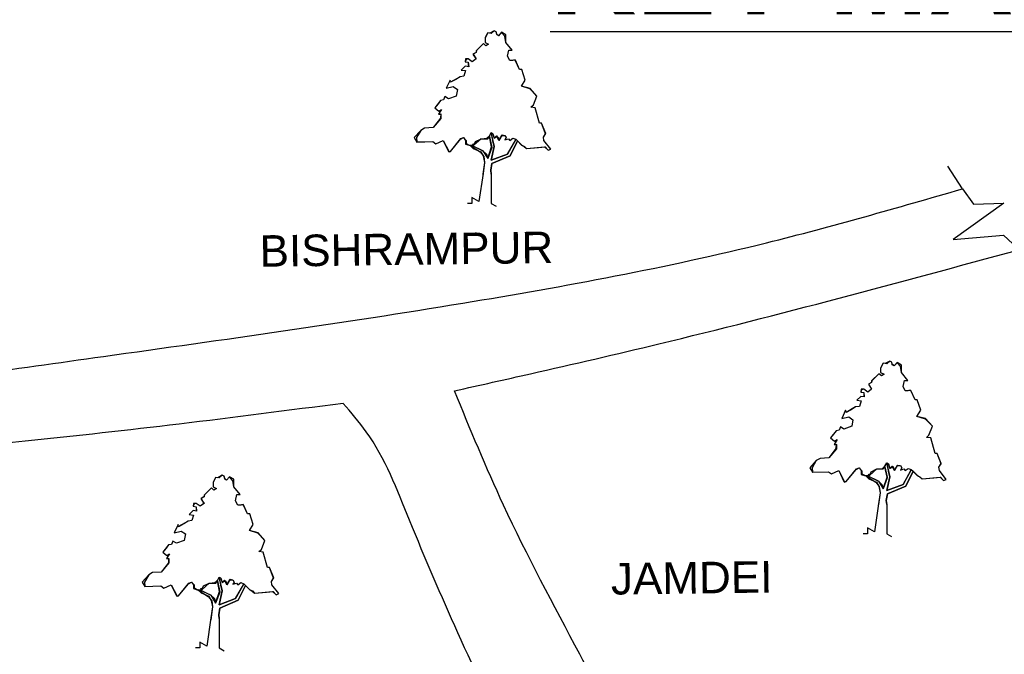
# Model space of a CAD drawing. Extents: x -1681144284 to 869601005, y 729490 to 12991622.
# Tile 4 of 7: x -2576618 to -2115544, y 1504102 to 1801332. Entities that reach past the tile are written whole.
import ezdxf

# ---------------------------------------------------------------- set-up
doc = ezdxf.new("R2010")
doc.units = ezdxf.units.MI
doc.header["$MEASUREMENT"] = 0
doc.styles.add('ARIAL', font='arial.ttf')
doc.styles.get("Standard").update_dxf_attribs({"font": 'arial.ttf', "height": 500})

# ---------------------------------------------------------------- blocks, each defined once
blk = doc.blocks.new('Tree - type 3 evergreen elevation')
at = {"color": 78}
for points in [[(22.0124, 137.721), (18.5475, 141.5624), (15.5282, 138.2446), (13.8028, 139.3505), (13.3714, 142.1153), (11.2148, 143.2214), (8.1954, 140.4564), (4.7447, 141.0094), (2.1567, 136.0326), (2.1567, 131.6088), (5.6074, 129.9499), (3.0193, 128.2909), (0.4313, 130.5029), (-6.9015, 123.3141), (-6.9015, 121.6552), (-9.9208, 119.9963), (-9.0581, 118.3373), (-6.9015, 115.0195), (-10.7835, 112.2546), (-14.6656, 115.0195), (-16.8222, 114.4665), (-17.6849, 112.2546), (-14.6656, 111.7016), (-14.2342, 107.2778), (-17.6065, 107.8307), (-21.5669, 103.9599), (-17.2536, 103.4069), (-18.9789, 97.8771), (-22.8609, 97.3241), (-27.1743, 94.5593), (-32.3504, 91.7944), (-32.7817, 94.0063), (-36.6638, 85.7116), (-29.7624, 87.3705), (-25.449, 84.6056), (-26.743, 77.9699), (-34.507, 75.205), (-37.9578, 77.4169), (-39.2518, 74.099), (-42.2711, 73.5461), (-44.8592, 70.2282), (-47.8786, 66.3574), (-43.9965, 63.0395), (-41.4085, 64.6985), (-44.3346, 59.8898), (-42.2089, 60.1377), (-42.5159, 55.7849), (-49.6039, 46.4502), (-58.2307, 45.8972), (-62.1127, 43.6853), (-68.5828, 36.4966), (-65.9947, 32.0727), (-50.0352, 32.6257), (-47.0159, 30.4138), (-39.6831, 33.7317), (-34.507, 22.6721), (-32.3504, 22.6721), (-22.4296, 34.8376), (-19.4102, 36.4966), (-17.2536, 33.7317), (-17.2536, 29.8608), (-13.8028, 28.7549), (-9.0581, 28.7549), (-7.3328, 32.6257), (-1.7254, 35.3906), (3.8821, 35.9436), (6.4701, 38.1555), (6.9014, 38.7085), (8.1954, 41.4734), (9.9208, 40.3674), (11.2148, 35.9436), (14.2341, 37.6025), (15.0968, 36.4966), (15.9595, 33.7317), (18.9789, 38.7085), (21.9982, 38.7085), (23.2922, 36.4966), (21.9982, 34.2847), (25.4489, 35.3906), (26.743, 33.7317), (29.7623, 35.9436), (32.7817, 34.8376), (38.8204, 28.7549), (41.4084, 27.6489), (43.5651, 25.437), (61.6813, 27.0959), (65.132, 23.7781), (67.7201, 24.884), (60.8186, 33.7317), (60.3873, 37.0495), (62.544, 40.3674), (58.662, 50.874), (56.5053, 50.874), (52.1919, 66.3574), (47.8785, 66.9103), (50.4665, 69.1222), (53.9172, 77.9699), (47.0158, 85.1586), (38.3891, 87.9235), (42.2711, 94.0063)], [(42.2711, 94.0063), (38.8204, 104.5129), (36.6637, 104.5129), (32.3503, 113.9135), (29.7623, 113.3605), (26.743, 113.3605), (24.5862, 117.7844), (25.8802, 123.8671), (29.331, 123.8671), (22.8609, 131.6088), (21.9982, 137.6916)], [(8.1954, 40.3674), (11.2148, 27.6489), (8.1954, 13.8245), (24.5862, 19.9072), (32.7817, 34.2847)], [(-9.9208, 28.2019), (0, 23.2251), (3.4507, 19.9072), (4.7447, 15.4834), (8.6267, 27.0959), (6.4701, 37.6025)], [(34.5071, 33.1787), (27.1743, 18.2483), (9.0581, 10.5066), (7.7641, 3.8708), (8.1954, 0)], [(-12.9401, 28.7549), (-2.588, 22.1191), (0.8626, 17.6953), (1.7253, 11.6125), (0, 0)]]:
    blk.add_lwpolyline(points, dxfattribs=at)

msp = doc.modelspace()

# ---------------------------------------------------------------- linework, layer by layer
at = {"color": 0}
for p, q in [((-2357816, 1794516), (-2358688, 1792774)), ((-2357475, 1795107), (-2357816, 1794516)), ((-2356507, 1794952), (-2357475, 1795107)), ((-2354442, 1796144), (-2356507, 1794952)), ((-2353431, 1795625), (-2354442, 1796144)), ((-2353229, 1794619), (-2353431, 1795625)), ((-2352420, 1793811), (-2353229, 1794619)), ((-2351005, 1795421), (-2352420, 1793811)), ((-2348983, 1794254), (-2351005, 1795421)), ((-2348983, 1790700), (-2348983, 1794254)), ((-2359497, 1790182), (-2362774, 1786904)), ((-2358284, 1789145), (-2359497, 1790182)), ((-2358688, 1792774), (-2358688, 1790700)), ((-2358688, 1790700), (-2357070, 1789923)), ((-2357070, 1789923), (-2358284, 1789145)), ((-2345950, 1787071), (-2348983, 1790700)), ((-2362934, 1786034), (-2364315, 1785237)), ((-2364315, 1785237), (-2362934, 1782924)), ((-2362774, 1786904), (-2362934, 1786034)), ((-2348174, 1784220), (-2347568, 1787071)), ((-2347568, 1787071), (-2345950, 1787071)), ((-2367844, 1782924), (-2367989, 1781628)), ((-2367989, 1781628), (-2366573, 1781369)), ((-2366573, 1782924), (-2367844, 1782924)), ((-2364754, 1781628), (-2366573, 1782924)), ((-2366573, 1781369), (-2366573, 1779328)), ((-2362934, 1782924), (-2364754, 1781628)), ((-2347163, 1782146), (-2348174, 1784220)), ((-2345444, 1782328), (-2347163, 1782146)), ((-2344499, 1782328), (-2345444, 1782328)), ((-2342513, 1777999), (-2344499, 1782328)), ((-2367787, 1777480), (-2368595, 1774888)), ((-2339884, 1773074), (-2341502, 1777999)), ((-2375065, 1773074), (-2376885, 1769186)), ((-2374867, 1772059), (-2375065, 1773074)), ((-2370415, 1774629), (-2374867, 1772059)), ((-2368595, 1774888), (-2370415, 1774629)), ((-2341704, 1770223), (-2339884, 1773074)), ((-2376885, 1769186), (-2373650, 1769963)), ((-2373650, 1769963), (-2371628, 1768667)), ((-2371628, 1768667), (-2372235, 1765557)), ((-2337632, 1769151), (-2341704, 1770223)), ((-2334425, 1765557), (-2337632, 1769151)), ((-2379514, 1763483), (-2382142, 1760114)), ((-2378098, 1763742), (-2379514, 1763483)), ((-2377492, 1765298), (-2378098, 1763742)), ((-2375874, 1764261), (-2377492, 1765298)), ((-2372235, 1765557), (-2375874, 1764261)), ((-2337256, 1760373), (-2336043, 1761410)), ((-2336043, 1761410), (-2334425, 1765557)), ((-2382142, 1760114), (-2380322, 1758558)), ((-2379109, 1759336), (-2380481, 1757082)), ((-2380481, 1757082), (-2379417, 1757082)), ((-2380322, 1758558), (-2379109, 1759336)), ((-2379417, 1757082), (-2379417, 1755036)), ((-2335234, 1760114), (-2337256, 1760373)), ((-2333212, 1752856), (-2335234, 1760114)), ((-2379417, 1755036), (-2382951, 1750782)), ((-2332201, 1752856), (-2333212, 1752856)), ((-2330273, 1748098), (-2332201, 1752856)), ((-2388814, 1749486), (-2390760, 1746116)), ((-2386995, 1750523), (-2388814, 1749486)), ((-2382951, 1750782), (-2386995, 1750523)), ((-2356666, 1746894), (-2355857, 1748449)), ((-2355857, 1748449), (-2355170, 1748053)), ((-2354442, 1741969), (-2355857, 1748449)), ((-2355857, 1748449), (-2355170, 1748053)), ((-2355170, 1748053), (-2354442, 1745857)), ((-2355049, 1747931), (-2354442, 1745857)), ((-2331392, 1746375), (-2330273, 1748098)), ((-2390760, 1746116), (-2390656, 1744081)), ((-2390672, 1744080), (-2383153, 1744302)), ((-2383153, 1744302), (-2381738, 1743265)), ((-2381738, 1743265), (-2378300, 1744820)), ((-2378300, 1744820), (-2375535, 1739441)), ((-2374863, 1739636), (-2369966, 1745642)), ((-2369966, 1745642), (-2368797, 1746116)), ((-2368797, 1746116), (-2367466, 1744785)), ((-2367466, 1744785), (-2367466, 1743370)), ((-2367466, 1743370), (-2366169, 1742621)), ((-2363945, 1742487), (-2364349, 1743185)), ((-2364349, 1743185), (-2364349, 1742512)), ((-2360508, 1745598), (-2363945, 1742487)), ((-2363945, 1742487), (-2363136, 1744302)), ((-2363136, 1744302), (-2360508, 1745598)), ((-2360508, 1745598), (-2357430, 1745598)), ((-2357430, 1745598), (-2356666, 1746894)), ((-2356666, 1746635), (-2355595, 1741417)), ((-2356666, 1746635), (-2355655, 1741710)), ((-2354442, 1741969), (-2355053, 1744544)), ((-2354442, 1745857), (-2353346, 1746954)), ((-2353346, 1746954), (-2352862, 1746116)), ((-2352218, 1744820), (-2353346, 1746954)), ((-2352862, 1746116), (-2352152, 1744886)), ((-2350710, 1747384), (-2352218, 1744820)), ((-2352152, 1744886), (-2350710, 1747384)), ((-2350710, 1747384), (-2349387, 1747153)), ((-2349387, 1747153), (-2348781, 1746116)), ((-2349387, 1747153), (-2348781, 1746116)), ((-2348781, 1746116), (-2349387, 1745079)), ((-2348781, 1746116), (-2349387, 1745079)), ((-2349387, 1745079), (-2347770, 1745598)), ((-2349387, 1745079), (-2347770, 1745598)), ((-2344333, 1745339), (-2348174, 1738340)), ((-2347770, 1745598), (-2347163, 1744820)), ((-2347770, 1745598), (-2347163, 1744820)), ((-2347163, 1744820), (-2345748, 1745857)), ((-2347163, 1744820), (-2345748, 1745857)), ((-2346961, 1737562), (-2343524, 1744561)), ((-2345748, 1745857), (-2344333, 1745339)), ((-2345748, 1745857), (-2344333, 1745339)), ((-2344333, 1745339), (-2343524, 1744561)), ((-2343524, 1744561), (-2341573, 1742610)), ((-2331190, 1744820), (-2331392, 1746375)), ((-2327955, 1740673), (-2331190, 1744820)), ((-2375535, 1739441), (-2374863, 1739636)), ((-2366169, 1742621), (-2364349, 1742512)), ((-2365765, 1742596), (-2365461, 1742293)), ((-2365765, 1742596), (-2364194, 1741026)), ((-2364585, 1742198), (-2364781, 1742537)), ((-2359699, 1739895), (-2364585, 1742198)), ((-2364194, 1741026), (-2360678, 1739463)), ((-2360678, 1739463), (-2359540, 1737491)), ((-2358081, 1738340), (-2359699, 1739895)), ((-2359699, 1739895), (-2357475, 1736266)), ((-2357475, 1736266), (-2358081, 1738340)), ((-2355595, 1741417), (-2357475, 1736266)), ((-2355857, 1735489), (-2354442, 1741969)), ((-2354442, 1741969), (-2355857, 1735489)), ((-2348174, 1738340), (-2355857, 1735489)), ((-2355857, 1735489), (-2348174, 1738340)), ((-2348174, 1738340), (-2347284, 1739882)), ((-2341573, 1742610), (-2340957, 1742255)), ((-2340957, 1742255), (-2340320, 1741887)), ((-2340320, 1741887), (-2339278, 1740932)), ((-2339278, 1740932), (-2333728, 1741440)), ((-2333728, 1741440), (-2330593, 1741727)), ((-2330593, 1741727), (-2329168, 1740154)), ((-2329168, 1740154), (-2327955, 1740673)), ((-2358890, 1734452), (-2359797, 1728349)), ((-2358890, 1734452), (-2359660, 1729272)), ((-2359540, 1737491), (-2358890, 1734452)), ((-2356060, 1730823), (-2355453, 1733933)), ((-2355453, 1733933), (-2346961, 1737562)), ((-2359660, 1729272), (-2361616, 1716107)), ((-2355857, 1729009), (-2356060, 1730823)), ((-2355857, 1729009), (-2355857, 1715244)), ((-2364901, 1715244), (-2366928, 1715244)), ((-2361616, 1716107), (-2364901, 1718004)), ((-2364901, 1718004), (-2364901, 1715244)), ((-2355857, 1715244), (-2353569, 1713923)), ((-2169216, 1641471), (-2171281, 1640279)), ((-2168206, 1640952), (-2169216, 1641471)), ((-2172591, 1639843), (-2173462, 1638101)), ((-2173462, 1638101), (-2173462, 1636027)), ((-2172249, 1640434), (-2172591, 1639843)), ((-2171281, 1640279), (-2172249, 1640434)), ((-2168003, 1639946), (-2168206, 1640952)), ((-2167195, 1639138), (-2168003, 1639946)), ((-2165779, 1640748), (-2167195, 1639138)), ((-2163757, 1639581), (-2165779, 1640748)), ((-2163757, 1636027), (-2163757, 1639581)), ((-2177549, 1632231), (-2177709, 1631361)), ((-2174271, 1635509), (-2177549, 1632231)), ((-2173058, 1634472), (-2174271, 1635509)), ((-2173462, 1636027), (-2171845, 1635250)), ((-2171845, 1635250), (-2173058, 1634472)), ((-2160725, 1632398), (-2163757, 1636027)), ((-2162949, 1629547), (-2162342, 1632398)), ((-2162342, 1632398), (-2160725, 1632398)), ((-2182618, 1628251), (-2182763, 1626955)), ((-2181348, 1628251), (-2182618, 1628251)), ((-2179528, 1626955), (-2181348, 1628251)), ((-2177709, 1628251), (-2179528, 1626955)), ((-2177709, 1631361), (-2179090, 1630564)), ((-2179090, 1630564), (-2177709, 1628251)), ((-2161938, 1627473), (-2162949, 1629547)), ((-2160219, 1627655), (-2161938, 1627473)), ((-2159274, 1627655), (-2160219, 1627655)), ((-2157287, 1623326), (-2159274, 1627655)), ((-2182763, 1626955), (-2181348, 1626696)), ((-2181348, 1626696), (-2181348, 1624655)), ((-2154659, 1618401), (-2156276, 1623326)), ((-2189840, 1618401), (-2191660, 1614513)), ((-2189642, 1617386), (-2189840, 1618401)), ((-2185189, 1619956), (-2189642, 1617386)), ((-2183370, 1620215), (-2185189, 1619956)), ((-2182561, 1622807), (-2183370, 1620215)), ((-2156479, 1615550), (-2154659, 1618401)), ((-2191660, 1614513), (-2188425, 1615290)), ((-2188425, 1615290), (-2186403, 1613994)), ((-2186403, 1613994), (-2187009, 1610884)), ((-2152406, 1614478), (-2156479, 1615550)), ((-2149200, 1610884), (-2152406, 1614478)), ((-2192266, 1610625), (-2192873, 1609069)), ((-2190649, 1609588), (-2192266, 1610625)), ((-2187009, 1610884), (-2190649, 1609588)), ((-2150817, 1606737), (-2149200, 1610884)), ((-2194288, 1608810), (-2196917, 1605441)), ((-2196917, 1605441), (-2195097, 1603885)), ((-2193884, 1604663), (-2195255, 1602409)), ((-2195097, 1603885), (-2193884, 1604663)), ((-2192873, 1609069), (-2194288, 1608810)), ((-2152030, 1605700), (-2150817, 1606737)), ((-2150008, 1605441), (-2152030, 1605700)), ((-2147987, 1598183), (-2150008, 1605441)), ((-2194192, 1600363), (-2197725, 1596109)), ((-2195255, 1602409), (-2194192, 1602409)), ((-2194192, 1602409), (-2194192, 1600363)), ((-2201769, 1595850), (-2203589, 1594813)), ((-2197725, 1596109), (-2201769, 1595850)), ((-2146976, 1598183), (-2147987, 1598183)), ((-2145047, 1593425), (-2146976, 1598183)), ((-2203589, 1594813), (-2205534, 1591443)), ((-2205534, 1591443), (-2205431, 1589408)), ((-2189638, 1584963), (-2184740, 1590969)), ((-2184740, 1590969), (-2183572, 1591443)), ((-2183572, 1591443), (-2182241, 1590112)), ((-2175282, 1590925), (-2178719, 1587814)), ((-2177911, 1589629), (-2175282, 1590925)), ((-2175282, 1590925), (-2172205, 1590925)), ((-2172205, 1590925), (-2171441, 1592221)), ((-2171441, 1592221), (-2170632, 1593776)), ((-2171441, 1591962), (-2170370, 1586744)), ((-2171441, 1591962), (-2170430, 1587037)), ((-2170632, 1593776), (-2169945, 1593380)), ((-2169216, 1587296), (-2170632, 1593776)), ((-2170632, 1593776), (-2169945, 1593380)), ((-2169945, 1593380), (-2169216, 1591184)), ((-2169823, 1593258), (-2169216, 1591184)), ((-2169216, 1591184), (-2168120, 1592281)), ((-2168120, 1592281), (-2167637, 1591443)), ((-2166992, 1590147), (-2168120, 1592281)), ((-2167637, 1591443), (-2166926, 1590213)), ((-2165484, 1592711), (-2166992, 1590147)), ((-2166926, 1590213), (-2165484, 1592711)), ((-2165484, 1592711), (-2164162, 1592480)), ((-2164162, 1592480), (-2163555, 1591443)), ((-2164162, 1592480), (-2163555, 1591443)), ((-2163555, 1591443), (-2164162, 1590406)), ((-2163555, 1591443), (-2164162, 1590406)), ((-2164162, 1590406), (-2162544, 1590925)), ((-2164162, 1590406), (-2162544, 1590925)), ((-2162544, 1590925), (-2161938, 1590147)), ((-2162544, 1590925), (-2161938, 1590147)), ((-2161938, 1590147), (-2160522, 1591184)), ((-2161938, 1590147), (-2160522, 1591184)), ((-2160522, 1591184), (-2159107, 1590666)), ((-2160522, 1591184), (-2159107, 1590666)), ((-2146167, 1591702), (-2145047, 1593425)), ((-2145965, 1590147), (-2146167, 1591702)), ((-2485193, 1586357), (-2486064, 1584615)), ((-2484851, 1586948), (-2485193, 1586357)), ((-2483883, 1586793), (-2484851, 1586948)), ((-2481818, 1587985), (-2483883, 1586793)), ((-2480808, 1587467), (-2481818, 1587985)), ((-2480605, 1586461), (-2480808, 1587467)), ((-2479797, 1585652), (-2480605, 1586461)), ((-2478381, 1587263), (-2479797, 1585652)), ((-2476359, 1586096), (-2478381, 1587263)), ((-2476359, 1582542), (-2476359, 1586096)), ((-2205446, 1589407), (-2197927, 1589629)), ((-2197927, 1589629), (-2196512, 1588592)), ((-2196512, 1588592), (-2193075, 1590147)), ((-2193075, 1590147), (-2190310, 1584768)), ((-2182241, 1590112), (-2182241, 1588696)), ((-2182241, 1588696), (-2180943, 1587948)), ((-2180943, 1587948), (-2179124, 1587839)), ((-2180539, 1587923), (-2180236, 1587620)), ((-2180539, 1587923), (-2178969, 1586353)), ((-2179359, 1587525), (-2179555, 1587864)), ((-2174473, 1585222), (-2179359, 1587525)), ((-2178719, 1587814), (-2179124, 1588512)), ((-2179124, 1588512), (-2179124, 1587839)), ((-2178969, 1586353), (-2175453, 1584790)), ((-2178719, 1587814), (-2177911, 1589629)), ((-2170370, 1586744), (-2172249, 1581593)), ((-2170632, 1580816), (-2169216, 1587296)), ((-2169216, 1587296), (-2170632, 1580816)), ((-2169216, 1587296), (-2169828, 1589871)), ((-2159107, 1590666), (-2162949, 1583667)), ((-2161735, 1582889), (-2158298, 1589888)), ((-2159107, 1590666), (-2158298, 1589888)), ((-2158298, 1589888), (-2156347, 1587937)), ((-2156347, 1587937), (-2155732, 1587582)), ((-2155732, 1587582), (-2155094, 1587214)), ((-2155094, 1587214), (-2154052, 1586259)), ((-2154052, 1586259), (-2148502, 1586767)), ((-2148502, 1586767), (-2145368, 1587054)), ((-2142730, 1586000), (-2145965, 1590147)), ((-2145368, 1587054), (-2143943, 1585481)), ((-2486873, 1582023), (-2490151, 1578746)), ((-2485660, 1580986), (-2486873, 1582023)), ((-2486064, 1584615), (-2486064, 1582542)), ((-2486064, 1582542), (-2484447, 1581764)), ((-2484447, 1581764), (-2485660, 1580986)), ((-2473327, 1578913), (-2476359, 1582542)), ((-2190310, 1584768), (-2189638, 1584963)), ((-2175453, 1584790), (-2174314, 1582818)), ((-2172856, 1583667), (-2174473, 1585222)), ((-2174473, 1585222), (-2172249, 1581593)), ((-2174314, 1582818), (-2173665, 1579779)), ((-2172249, 1581593), (-2172856, 1583667)), ((-2162949, 1583667), (-2170632, 1580816)), ((-2170632, 1580816), (-2162949, 1583667)), ((-2170227, 1579260), (-2161735, 1582889)), ((-2162949, 1583667), (-2162058, 1585209)), ((-2143943, 1585481), (-2142730, 1586000)), ((-2490311, 1577876), (-2491692, 1577079)), ((-2491692, 1577079), (-2490311, 1574765)), ((-2490151, 1578746), (-2490311, 1577876)), ((-2475551, 1576061), (-2474944, 1578913)), ((-2474944, 1578913), (-2473327, 1578913)), ((-2173665, 1579779), (-2174571, 1573676)), ((-2173665, 1579779), (-2174434, 1574599)), ((-2170834, 1576150), (-2170227, 1579260)), ((-2495220, 1574765), (-2495365, 1573469)), ((-2495365, 1573469), (-2493950, 1573210)), ((-2493950, 1574765), (-2495220, 1574765)), ((-2492130, 1573469), (-2493950, 1574765)), ((-2493950, 1573210), (-2493950, 1571170)), ((-2490311, 1574765), (-2492130, 1573469)), ((-2474540, 1573988), (-2475551, 1576061)), ((-2472821, 1574169), (-2474540, 1573988)), ((-2471876, 1574169), (-2472821, 1574169)), ((-2469889, 1569840), (-2471876, 1574169)), ((-2174434, 1574599), (-2176390, 1561434)), ((-2170632, 1574336), (-2170834, 1576150)), ((-2170632, 1574336), (-2170632, 1560572)), ((-2495163, 1569322), (-2495972, 1566730)), ((-2467261, 1564915), (-2468878, 1569840)), ((-2502442, 1564915), (-2504262, 1561027)), ((-2502244, 1563900), (-2502442, 1564915)), ((-2497791, 1566471), (-2502244, 1563900)), ((-2495972, 1566730), (-2497791, 1566471)), ((-2469081, 1562064), (-2467261, 1564915)), ((-2176390, 1561434), (-2179675, 1563331)), ((-2179675, 1563331), (-2179675, 1560572)), ((-2504262, 1561027), (-2501027, 1561805)), ((-2501027, 1561805), (-2499005, 1560509)), ((-2499005, 1560509), (-2499611, 1557398)), ((-2465008, 1560992), (-2469081, 1562064)), ((-2461802, 1557398), (-2465008, 1560992)), ((-2179675, 1560572), (-2181703, 1560572)), ((-2170632, 1560572), (-2168343, 1559250)), ((-2506890, 1555325), (-2509519, 1551955)), ((-2505475, 1555584), (-2506890, 1555325)), ((-2504868, 1557139), (-2505475, 1555584)), ((-2503251, 1556102), (-2504868, 1557139)), ((-2499611, 1557398), (-2503251, 1556102)), ((-2463419, 1553251), (-2461802, 1557398)), ((-2509519, 1551955), (-2507699, 1550400)), ((-2506486, 1551177), (-2507857, 1548923)), ((-2507699, 1550400), (-2506486, 1551177)), ((-2464632, 1552214), (-2463419, 1553251)), ((-2462610, 1551955), (-2464632, 1552214)), ((-2460589, 1544697), (-2462610, 1551955)), ((-2506794, 1546877), (-2510327, 1542624)), ((-2507857, 1548923), (-2506794, 1548923)), ((-2506794, 1548923), (-2506794, 1546877)), ((-2459578, 1544697), (-2460589, 1544697)), ((-2457649, 1539939), (-2459578, 1544697)), ((-2516191, 1541327), (-2518136, 1537958)), ((-2514371, 1542364), (-2516191, 1541327)), ((-2510327, 1542624), (-2514371, 1542364)), ((-2484043, 1538735), (-2483234, 1540291)), ((-2483234, 1540291), (-2482547, 1539894)), ((-2481818, 1533810), (-2483234, 1540291)), ((-2483234, 1540291), (-2482547, 1539894)), ((-2518136, 1537958), (-2518033, 1535922)), ((-2518048, 1535922), (-2510529, 1536143)), ((-2510529, 1536143), (-2509114, 1535106)), ((-2509114, 1535106), (-2505677, 1536662)), ((-2505677, 1536662), (-2502912, 1531282)), ((-2502240, 1531478), (-2497342, 1537483)), ((-2497342, 1537483), (-2496174, 1537958)), ((-2496174, 1537958), (-2494843, 1536626)), ((-2494843, 1536626), (-2494843, 1535211)), ((-2487884, 1537439), (-2491321, 1534329)), ((-2491321, 1534329), (-2490513, 1536143)), ((-2490513, 1536143), (-2487884, 1537439)), ((-2487884, 1537439), (-2484807, 1537439)), ((-2484807, 1537439), (-2484043, 1538735)), ((-2484043, 1538476), (-2482972, 1533259)), ((-2484043, 1538476), (-2483032, 1533551)), ((-2482547, 1539894), (-2481818, 1537699)), ((-2481818, 1533810), (-2482430, 1536386)), ((-2482425, 1539772), (-2481818, 1537699)), ((-2481818, 1537699), (-2480722, 1538795)), ((-2480722, 1538795), (-2480239, 1537958)), ((-2479594, 1536662), (-2480722, 1538795)), ((-2480239, 1537958), (-2479528, 1536728)), ((-2478086, 1539226), (-2479594, 1536662)), ((-2479528, 1536728), (-2478086, 1539226)), ((-2478086, 1539226), (-2476764, 1538995)), ((-2476764, 1538995), (-2476157, 1537958)), ((-2476764, 1538995), (-2476157, 1537958)), ((-2476157, 1537958), (-2476764, 1536921)), ((-2476157, 1537958), (-2476764, 1536921)), ((-2476764, 1536921), (-2475146, 1537439)), ((-2476764, 1536921), (-2475146, 1537439)), ((-2471709, 1537180), (-2475551, 1530182)), ((-2475146, 1537439), (-2474540, 1536662)), ((-2475146, 1537439), (-2474540, 1536662)), ((-2474540, 1536662), (-2473124, 1537699)), ((-2474540, 1536662), (-2473124, 1537699)), ((-2474337, 1529404), (-2470900, 1536403)), ((-2473124, 1537699), (-2471709, 1537180)), ((-2473124, 1537699), (-2471709, 1537180)), ((-2471709, 1537180), (-2470900, 1536403)), ((-2470900, 1536403), (-2468949, 1534451)), ((-2458769, 1538217), (-2457649, 1539939)), ((-2458567, 1536662), (-2458769, 1538217)), ((-2455332, 1532514), (-2458567, 1536662)), ((-2502912, 1531282), (-2502240, 1531478)), ((-2494843, 1535211), (-2493545, 1534462)), ((-2493545, 1534462), (-2491726, 1534353)), ((-2493141, 1534438), (-2492838, 1534134)), ((-2493141, 1534438), (-2491571, 1532867)), ((-2491961, 1534039), (-2492157, 1534379)), ((-2487075, 1531737), (-2491961, 1534039)), ((-2491321, 1534329), (-2491726, 1535026)), ((-2491726, 1535026), (-2491726, 1534353)), ((-2491571, 1532867), (-2488055, 1531305)), ((-2488055, 1531305), (-2486916, 1529332)), ((-2485458, 1530182), (-2487075, 1531737)), ((-2487075, 1531737), (-2484851, 1528108)), ((-2482972, 1533259), (-2484851, 1528108)), ((-2483234, 1527330), (-2481818, 1533810)), ((-2481818, 1533810), (-2483234, 1527330)), ((-2475551, 1530182), (-2474660, 1531723)), ((-2468949, 1534451), (-2468334, 1534096)), ((-2468334, 1534096), (-2467696, 1533728)), ((-2467696, 1533728), (-2466654, 1532774)), ((-2466654, 1532774), (-2461104, 1533282)), ((-2461104, 1533282), (-2457970, 1533569)), ((-2457970, 1533569), (-2456545, 1531996)), ((-2456545, 1531996), (-2455332, 1532514)), ((-2486267, 1526293), (-2487173, 1520191)), ((-2486267, 1526293), (-2487036, 1521113)), ((-2486916, 1529332), (-2486267, 1526293)), ((-2484851, 1528108), (-2485458, 1530182)), ((-2475551, 1530182), (-2483234, 1527330)), ((-2483234, 1527330), (-2475551, 1530182)), ((-2482829, 1525775), (-2474337, 1529404)), ((-2483436, 1522664), (-2482829, 1525775)), ((-2483234, 1520850), (-2483436, 1522664)), ((-2487036, 1521113), (-2488992, 1507948)), ((-2483234, 1520850), (-2483234, 1507086)), ((-2488992, 1507948), (-2492277, 1509845)), ((-2492277, 1509845), (-2492277, 1507086)), ((-2492277, 1507086), (-2494305, 1507086)), ((-2483234, 1507086), (-2480945, 1505765))]:
    msp.add_line(p, q, dxfattribs=at)
at = {"ltscale": 10}
for p, q in [((-2135099, 1722120), (-2141966, 1732727)), ((-2135099, 1722120), (-2129900, 1714917)), ((-2115806, 1715465), (-2139547, 1698314)), ((-2129900, 1714917), (-2115806, 1715465)), ((-2139547, 1698314), (-2115945, 1700439)), ((-2115945, 1700439), (-2101524, 1686937))]:
    msp.add_line(p, q, dxfattribs=at)
for points in [[(-2724240, 1616886), (-2664012, 1625709), (-2537410, 1643610), (-2369151, 1668565), (-2226932, 1696851), (-2135099, 1722120)], [(-2247149, 1363982), (-2270290, 1416323), (-2314351, 1504118), (-2350068, 1573990), (-2373019, 1627502)], [(-2303833, 1369565), (-2321535, 1412124), (-2344991, 1458745), (-2371424, 1514184), (-2394017, 1566860), (-2414357, 1608347), (-2425192, 1621641)]]:
    msp.add_spline(points, degree=3, dxfattribs=at)
for points, knots in [([(-2373019, 1627502), (-2361140, 1630158), (-2329212, 1637297), (-2240692, 1657752), (-2164744, 1678320), (-2108653, 1693612)], [0, 0, 0, 0, 36516.8112107, 98152.0433471, 272536.9324574, 272536.9324574, 272536.9324574, 272536.9324574]), ([(-2425192, 1621641), (-2450787, 1618318), (-2500363, 1611882), (-2581188, 1602931), (-2653088, 1595962), (-2700570, 1588729), (-2717069, 1586151)], [0, 0, 0, 0, 77425.9658593, 149970.2237041, 243964.8919638, 294052.7932388, 294052.7932388, 294052.7932388, 294052.7932388])]:
    msp.add_open_spline(points, degree=3, knots=knots, dxfattribs=at)

# ---------------------------------------------------------------- block references
at = {"ltscale": 20, "xscale": 468.7499997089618, "yscale": 468.7499997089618, "zscale": 468.7499997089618}
for p in [(-2359699, 1729009), (-2174473, 1574336), (-2487075, 1520850)]:
    msp.add_blockref('Tree - type 3 evergreen elevation', p, dxfattribs=at)

# ---------------------------------------------------------------- texts
at = {"ltscale": 10, "insert": (-2328212, 1843815), "char_height": 40000, "width": 294814.54, "attachment_point": 1}
msp.add_mtext('{\\fArial|b1|i0|c0|p34;\\LKEY MAP}', dxfattribs=at)
at = {"color": 0, "char_height": 14765.62, "width": 120986.33, "attachment_point": 1, "rotation": 0.747, "style": 'ARIAL'}
for s, insert in [('\\pt14765.625;BISHRAMPUR', (-2464381, 1700344)), ('\\pt14765.625;JAMDEI', (-2299864, 1546830))]:
    msp.add_mtext(s, dxfattribs=dict(at, insert=insert))

doc.saveas('drawing.dxf')
